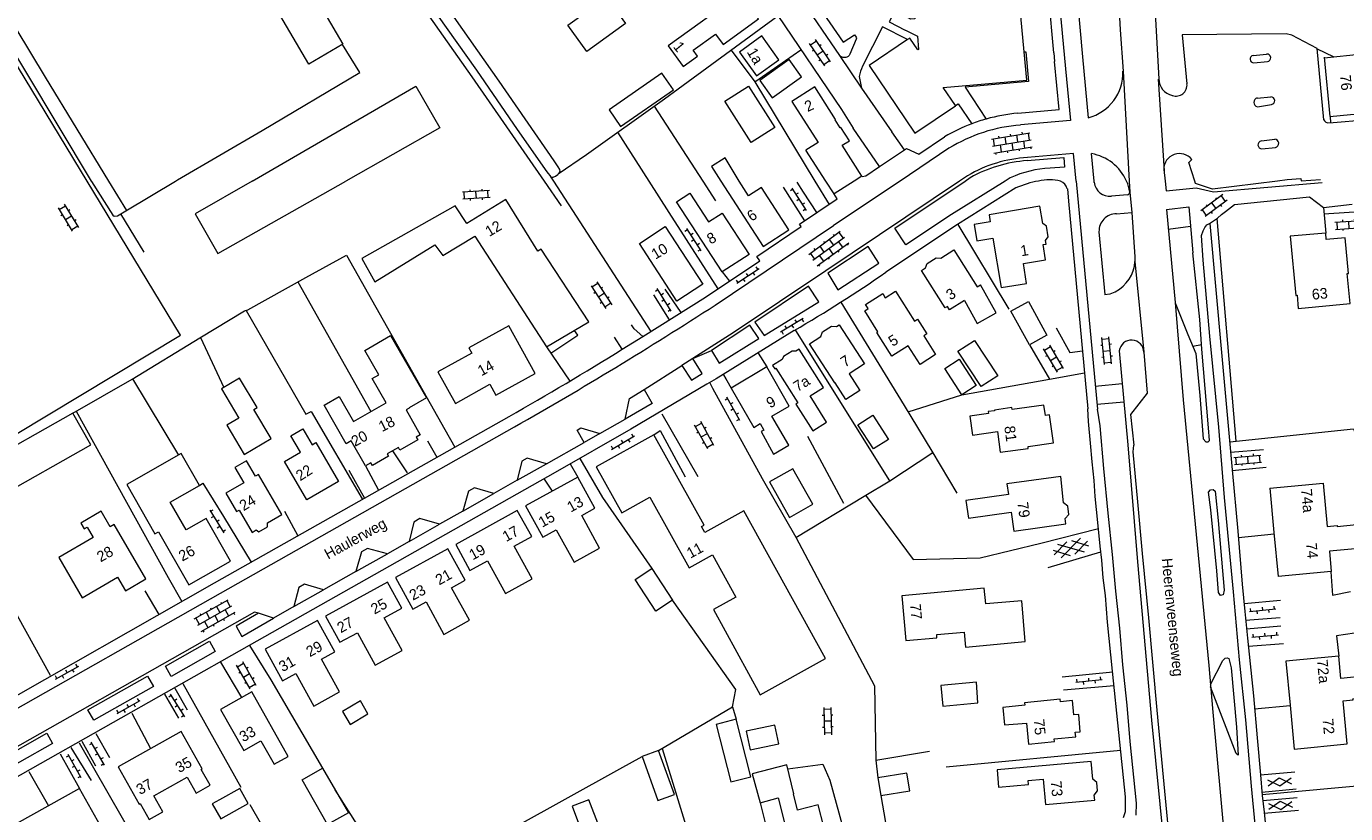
# Model space of a CAD drawing. Header units: metres. Extents: x 195864 to 198202, y 543264 to 544906.
# Tile 14 of 79: x 196136 to 196359, y 543893 to 544026. Entities that reach past the tile are written whole.
import ezdxf

# ---------------------------------------------------------------- set-up
doc = ezdxf.new("R2010")
doc.units = ezdxf.units.M
doc.header["$MEASUREMENT"] = 0
for name, color, linetype, lineweight in [('Level 11', 7, 'Continuous', 0), ('Level 12', 7, 'Continuous', 0), ('Level 19', 7, 'Continuous', 0), ('Level 28', 7, 'Continuous', 0), ('Level 29', 7, 'Continuous', 0), ('Level 32', 7, 'Continuous', 0), ('Level 34', 7, 'Continuous', 0), ('Level 41', 7, 'Continuous', 0)]:
    doc.layers.add(name, color=color, linetype=linetype, lineweight=lineweight)
doc.styles.add('Style-CHAR_FAST_FONT', font='CHAR_FAST_FONT.shx')

# ---------------------------------------------------------------- blocks, each defined once
blk = doc.blocks.new('GV2')
at = {"layer": 'Level 41', "color": 7, "linetype": 'Continuous', "lineweight": 0, "flags": 128}
for points in [[(1.2, -2), (0, 0), (1.2, 2)], [(0.2, -2), (1.4, 0), (0.2, 2)]]:
    blk.add_lwpolyline(points, dxfattribs=at)
blk = doc.blocks.new('OV2')
at = {"layer": 'Level 41', "color": 7, "linetype": 'Continuous', "lineweight": 0}
for p, q in [((0.3, -2.31), (0.3, 2.29)), ((1.5, -2.31), (1.5, 2.29)), ((0, 0.99), (0.3, 0.99)), ((0.3, 1.99), (1.5, 1.99)), ((1.8, 0.99), (1.5, 0.99)), ((0, -1.01), (0.3, -1.01)), ((0.3, -0.01), (1.5, -0.01)), ((0.3, -2.01), (1.5, -2.01)), ((1.8, -1.01), (1.5, -1.01))]:
    blk.add_line(p, q, dxfattribs=at)
blk = doc.blocks.new('OVTP6')
at = {"layer": 'Level 41', "color": 7, "linetype": 'Continuous', "lineweight": 0}
for p, q in [((0, 0), (4.5, 0)), ((0.25, 0), (0.25, 0.5)), ((1.25, 0), (1.25, -0.5)), ((2.25, 0), (2.25, 0.5)), ((4.25, 0), (4.25, 0.5)), ((3.25, 0), (3.25, -0.5))]:
    blk.add_line(p, q, dxfattribs=at)
blk = doc.blocks.new('GVTP6')
at = {"layer": 'Level 41', "color": 7, "linetype": 'Continuous', "lineweight": 0}
for p, q in [((0, -0.4), (2.6, 1.2)), ((0, 0.4), (2.6, -1.2)), ((1, -1.2), (5, 1.2)), ((1, 1.2), (5, -1.2)), ((3.4, 1.2), (6, -0.4)), ((3.4, -1.2), (6, 0.4))]:
    blk.add_line(p, q, dxfattribs=at)
blk = doc.blocks.new('OVTP4')
at = {"layer": 'Level 41', "color": 7, "linetype": 'Continuous', "lineweight": 0}
for p, q in [((0, 1.2), (6.6, 1.2)), ((0.3, 1.2), (0.3, 0)), ((1.3, 1.5), (1.3, 1.2)), ((1.3, 0), (1.3, -1.2)), ((2.3, 1.2), (2.3, 0)), ((3.3, 1.5), (3.3, 1.2)), ((4.3, 1.2), (4.3, 0)), ((5.3, 1.5), (5.3, 1.2)), ((5.3, 0), (5.3, -1.2)), ((6.3, 1.2), (6.3, 0)), ((0, 0), (6.6, 0)), ((0, -1.2), (6.6, -1.2)), ((0.3, -1.2), (0.3, -1.5)), ((2.3, -1.2), (2.3, -1.5)), ((3.3, 0), (3.3, -1.2)), ((4.3, -1.2), (4.3, -1.5)), ((6.3, -1.2), (6.3, -1.5))]:
    blk.add_line(p, q, dxfattribs=at)

msp = doc.modelspace()

# ---------------------------------------------------------------- linework, layer by layer
at = {"layer": 'Level 11', "color": 7, "linetype": 'Continuous', "lineweight": 13}
for p, q in [((196355.26, 544020.84), (196361.74, 544021.47)), ((196266.94, 544017.61), (196264.85, 544020.52)), ((196271.05, 544000), (196267.7, 544005.2)), ((196272.46, 543997.81), (196271.05, 544000)), ((196275.85, 544000), (196272.46, 543997.81)), ((196277.17, 544000.85), (196275.85, 544000)), ((196169.85, 543958.74), (196172.78, 543953.79)), ((196172.78, 543953.79), (196177.34, 543956.49))]:
    msp.add_line(p, q, dxfattribs=at)
at = {"layer": 'Level 11', "color": 7, "linetype": 'Continuous', "lineweight": 13, "flags": 128}
for points in [[(196146.22, 544000), (196056.04, 544148.79), (196046.08, 544142.3)], [(196304.59, 544021.82), (196301.67, 544053.22), (196301.99, 544053.25), (196301.5, 544058.82), (196283.07, 544057.21), (196283.14, 544056.5)], [(196283.55, 544051.71), (196283.62, 544050.97), (196284.05, 544051.01), (196286.11, 544027.43), (196285.36, 544027.36), (196282.77, 544028.89), (196281.76, 544026.89), (196284.48, 544025.47), (196284.5, 544025.52), (196286.53, 544024.46), (196286.75, 544022.2), (196286.59, 544022.17), (196285.25, 544024.17), (196284.86, 544023.91)], [(196259.7, 544027.42), (196256.62, 544031.68), (196244.43, 544022.85), (196246.97, 544019.34), (196249.39, 544021.09), (196248.66, 544022.1), (196252.42, 544024.82), (196253.69, 544023.07), (196259.7, 544027.42)], [(196263.14, 544020.49), (196260.25, 544024.51), (196256.46, 544021.78), (196259.35, 544017.77), (196263.14, 544020.49)], [(196284.86, 544023.91), (196278.36, 544019.54), (196286.09, 544008.09), (196292.96, 544012.72), (196292.95, 544012.74)], [(196292.95, 544012.74), (196290.9, 544015.78), (196305.03, 544017.07), (196304.59, 544021.82)], [(196355.29, 544020.91), (196356.23, 544010.92), (196362.66, 544011.5), (196361.74, 544021.47)], [(196264.85, 544020.52), (196259.89, 544016.97), (196261.98, 544014.05), (196266.94, 544017.61)], [(196277.17, 544000.85), (196273.85, 544006.04), (196275.05, 544006.81), (196273.61, 544009.06), (196273.51, 544008.99), (196272.63, 544010.36), (196272.72, 544010.42), (196269.2, 544015.92), (196265.32, 544013.43), (196269.75, 544006.51), (196267.7, 544005.2)], [(196256.42, 544000), (196254.03, 544003.9), (196251.75, 544002.44), (196253.32, 544000)], [(196114.92, 543950.81), (196117.21, 543947.04), (196162, 543973.97), (196146.22, 544000)], [(196253.32, 544000), (196260.45, 543988.94), (196264.81, 543991.77), (196260.18, 543998.91), (196257.97, 543997.48), (196256.42, 544000)], [(196231, 543976.19), (196222.97, 543988.47), (196222.37, 543988.15), (196216.98, 543996.86), (196210.41, 543992.8), (196208.45, 543995.8), (196192.67, 543986.91), (196194.88, 543982.94), (196204.99, 543989.24), (196206.32, 543987.39), (196211.76, 543990.68), (196223.88, 543971.97), (196231, 543976.19)], [(196258.09, 543987.59), (196253.56, 543984.65), (196245.84, 543996.51), (196248.07, 543997.96), (196251.24, 543993.1), (196253.53, 543994.59), (196258.09, 543987.59)], [(196308.63, 543990.59), (196308.33, 543992.37), (196307.71, 543992.8), (196307.23, 543995.73), (196298.66, 543994.31), (196298.84, 543993.1), (196296.12, 543992.65), (196296.59, 543989.87), (196299.27, 543990.32), (196300.68, 543981.99), (196305, 543982.7), (196304.44, 543986.07), (196308.21, 543986.69), (196307.78, 543989.27), (196308.28, 543989.36), (196308.18, 543989.97), (196308.63, 543990.59)], [(196250.27, 543982.55), (196245.9, 543979.71), (196239.56, 543989.46), (196243.93, 543992.3), (196250.27, 543982.55)], [(196359.65, 543979.28), (196359.17, 543984.37), (196359.39, 543984.39), (196358.82, 543990.39), (196355.64, 543990.1), (196355.54, 543991.21), (196349.53, 543990.66), (196350.47, 543980.67), (196350.7, 543980.69), (196350.91, 543978.47), (196359.65, 543979.28)], [(196294.49, 543979.83), (196291.96, 543978.23), (196291.61, 543978.78), (196291.24, 543978.55), (196287.25, 543984.9), (196287.9, 543985.32), (196288.2, 543986.08), (196289.7, 543987.03), (196290.5, 543986.97), (196292.69, 543988.36), (196296.65, 543982.1), (196297.2, 543982.45)], [(196289.62, 543970.7), (196286.99, 543969.01), (196284.99, 543972.14), (196282.2, 543970.38), (196279.67, 543974.38), (196279.87, 543974.5), (196277.63, 543978.06), (196278.22, 543978.45), (196277.78, 543979.14), (196280.67, 543980.97), (196281.11, 543980.28), (196282.83, 543981.37), (196286.03, 543976.34), (196286.54, 543976.66), (196288.13, 543974.16), (196287.62, 543973.84), (196289.62, 543970.7)], [(196294.49, 543979.83), (196296.66, 543975.94), (196299.85, 543977.72), (196297.2, 543982.45)], [(196308.42, 543973.94), (196305.46, 543972.31), (196302.31, 543978.02), (196305.29, 543979.64), (196308.42, 543973.94)], [(196221.95, 543967.49), (196217.49, 543975.53), (196210.76, 543971.8), (196211.25, 543970.92), (196205.52, 543967.74), (196208.47, 543962.43), (196214.26, 543965.65), (196215.29, 543963.8), (196221.95, 543967.49)], [(196277.58, 543969.11), (196274.99, 543967.43), (196276.82, 543964.59), (196274.47, 543963.08), (196272.63, 543965.91), (196272.57, 543965.88), (196268.29, 543972.48), (196270.21, 543973.72), (196270.52, 543974.52), (196272.03, 543975.49), (196272.89, 543975.43), (196273.32, 543975.71), (196277.58, 543969.11)], [(196195.51, 543967.26), (196193.14, 543971.37), (196197.51, 543973.88), (196203.58, 543963.35), (196200.64, 543961.66)], [(196271.2, 543959.27), (196268.4, 543963.73), (196270.65, 543965.13), (196266.53, 543971.61), (196265.97, 543971.26), (196265.36, 543971.26), (196263.93, 543970.37), (196263.66, 543969.82), (196262.08, 543968.84), (196262.44, 543968.28), (196262.62, 543968.4), (196266.36, 543962.53), (196265.99, 543962.29), (196268.85, 543957.8), (196271.2, 543959.27)], [(196264.79, 543955.34), (196261.96, 543960.28), (196264.88, 543961.95), (196261.08, 543968.58), (196255.04, 543964.98), (196258.87, 543958.38), (196259.97, 543959), (196260.58, 543957.92), (196260.11, 543957.66), (196262.24, 543953.85), (196264.79, 543955.34)], [(196177.34, 543956.49), (196174.42, 543961.41), (196174.95, 543961.72), (196171.99, 543966.71), (196168.92, 543964.9)], [(196202.51, 543957.11), (196201.85, 543956.74), (196202.12, 543956.26), (196199.1, 543954.53), (196198.84, 543954.98), (196196.94, 543953.9), (196197.18, 543953.48), (196194.45, 543951.92), (196194.18, 543952.39), (196193.25, 543951.86), (196190.84, 543956.08), (196190, 543955.6), (196186.29, 543962.12), (196188.83, 543963.57), (196191.25, 543959.34), (196196.79, 543962.5), (196194.42, 543966.64), (196195.51, 543967.26)], [(196168.92, 543964.9), (196171.86, 543959.93), (196169.85, 543958.74)], [(196200.64, 543961.66), (196200.67, 543961.62), (196200.12, 543961.31), (196202.51, 543957.11)], [(196309.52, 543955.74), (196308.86, 543960.48), (196308.17, 543960.39), (196307.92, 543962.15), (196302.54, 543961.41), (196302.5, 543961.71), (196299.54, 543961.3), (196299.55, 543961.19), (196298.5, 543961.04), (196298.55, 543960.71), (196295.41, 543960.25), (196295.86, 543957.07), (196300.07, 543957.67), (196300.55, 543954.16), (196305.27, 543954.82), (196305.23, 543955.12), (196309.52, 543955.74)], [(196188.7, 543949.25), (196183.35, 543946.15), (196179.59, 543952.61), (196182.29, 543954.18), (196180.68, 543956.94), (196182.69, 543958.11), (196184.25, 543955.43), (196184.89, 543955.8), (196188.7, 543949.25)], [(196270.98, 543919.3), (196257.21, 543944.29), (196250.61, 543940.61), (196250.04, 543941.63), (196250.48, 543941.87), (196242, 543957.09), (196232.26, 543951.7), (196236.59, 543943.94), (196241.35, 543946.6), (196247.97, 543934.63), (196251.94, 543936.81), (196255.87, 543929.68), (196252.08, 543927.6), (196259.98, 543913.17), (196270.98, 543919.3)], [(196170.45, 543935.76), (196166.34, 543942.98), (196162.96, 543941.06), (196160.29, 543945.75), (196165.21, 543948.55), (196162.15, 543953.94), (196152.96, 543948.71), (196157.69, 543940.39), (196158.31, 543940.74), (196163.42, 543931.76), (196170.45, 543935.76)], [(196179.12, 543943.65), (196175.21, 543950.42), (196174.67, 543950.11), (196173.17, 543952.71), (196171.22, 543951.58), (196172.7, 543949.02), (196169.65, 543947.26), (196171.46, 543944.13), (196171.92, 543944.4), (196174.1, 543940.63), (196174.81, 543941.04), (196175.24, 543940.72), (196176.74, 543941.58), (196176.74, 543942.27), (196179.12, 543943.65)], [(196232.84, 543937.98), (196229.81, 543943.47), (196232.05, 543944.71), (196229.15, 543949.98), (196220.29, 543945.09), (196223.23, 543939.82), (196225.47, 543941.06), (196228.52, 543935.58), (196232.84, 543937.98)], [(196268.86, 543945.37), (196265.47, 543951.37), (196261.53, 543949.15), (196264.94, 543943.16), (196268.86, 543945.37)], [(196312.11, 543943.66), (196311.97, 543945.05), (196311.25, 543945.65), (196310.8, 543950.07), (196301.67, 543948.81), (196301.93, 543947.03), (196294.72, 543946.02), (196295.17, 543943.04), (196302.39, 543944.03), (196302.82, 543940.85), (196311.61, 543942.1), (196311.52, 543942.98), (196312.11, 543943.66)], [(196346.1, 543948.09), (196355.08, 543948.95), (196355.78, 543941.65), (196357.47, 543941.81), (196357.49, 543941.64), (196360.73, 543941.95), (196361.11, 543937.92), (196356.15, 543937.44), (196356.48, 543934.02), (196347.48, 543933.16)], [(196346.1, 543948.09), (196346.79, 543940.63), (196347.48, 543933.16)], [(196156.15, 543932.78), (196150.8, 543941.96), (196150.12, 543941.56), (196148.59, 543944.2), (196145.17, 543942.21), (196145.75, 543941.22), (196146.23, 543941.5), (196147.25, 543939.76), (196141.47, 543936.39), (196145.42, 543929.59), (196151.36, 543933.05), (196152.69, 543930.77), (196156.15, 543932.78)], [(196221.37, 543939.96), (196218.93, 543944.34), (196208.54, 543938.6), (196210.93, 543934.21), (196213.91, 543935.84), (196216.94, 543930.29), (196221.43, 543932.8), (196218.37, 543938.29), (196221.37, 543939.96)], [(196210.87, 543925.77), (196207.83, 543931.28), (196210.09, 543932.53), (196207.16, 543937.84), (196198.34, 543932.98), (196201.25, 543927.67), (196203.51, 543928.9), (196206.53, 543923.38), (196210.87, 543925.77)], [(196199.39, 543927.81), (196196.97, 543932.23), (196186.53, 543926.48), (196188.95, 543922.06), (196191.9, 543923.68), (196194.91, 543918.18), (196199.45, 543920.66), (196196.42, 543926.19), (196199.39, 543927.81)], [(196304.77, 543922.18), (196304.18, 543929.08), (196298.08, 543928.55), (196297.84, 543931.21), (196283.91, 543929.91), (196284.61, 543922.34), (196289.85, 543922.83), (196289.8, 543923.37), (196294.42, 543923.79), (196294.65, 543921.26), (196304.77, 543922.18)], [(196188.87, 543913.68), (196185.83, 543919.18), (196188.07, 543920.42), (196185.14, 543925.72), (196176.34, 543920.87), (196179.23, 543915.55), (196181.48, 543916.8), (196184.53, 543911.27), (196188.87, 543913.68)], [(196362.77, 543912.75), (196362.42, 543916.36), (196358.12, 543915.95), (196357.75, 543919.73), (196348.81, 543918.87), (196349.51, 543911.42), (196350.2, 543903.97), (196359.16, 543904.87), (196358.48, 543912.18), (196360.16, 543912.33), (196360.14, 543912.5), (196362.77, 543912.75)], [(196296.76, 543911.8), (196296.5, 543915.31), (196290.51, 543914.76), (196290.83, 543911.28), (196296.76, 543911.8)], [(196180.2, 543902.78), (196174.09, 543913.71), (196168.78, 543910.7), (196172.73, 543903.76), (196175.61, 543905.39), (196177.83, 543901.45), (196180.2, 543902.78)], [(196314.07, 543906.94), (196313.79, 543909.86), (196312.95, 543909.78), (196312.73, 543912.2), (196310.71, 543912), (196310.67, 543912.42), (196304.63, 543911.83), (196304.67, 543911.41), (196300.97, 543911.04), (196301.27, 543908.09), (196304.97, 543908.41), (196305.31, 543904.86), (196309.71, 543905.3), (196309.67, 543905.72), (196313.29, 543906.09), (196313.22, 543906.86), (196314.07, 543906.94)], [(196165.67, 543900.67), (196162.14, 543907), (196151.47, 543901.03), (196155.01, 543894.7)], [(196265.58, 543896.43), (196265.68, 543896.46), (196264.45, 543901.34), (196258.62, 543899.82), (196259.94, 543894.93), (196262.99, 543895.76)], [(196317, 543896.98), (196316.87, 543898.35), (196316.17, 543898.94), (196315.9, 543901.93), (196299.99, 543900.53), (196300.25, 543897.55), (196305.34, 543898), (196305.28, 543898.71), (196307.78, 543898.94), (196308.17, 543894.66), (196316.5, 543895.37), (196316.42, 543896.25), (196317, 543896.98)], [(196155.01, 543894.7), (196155.18, 543894.8), (196156.69, 543892.11), (196159.02, 543893.41), (196157.52, 543896.1), (196163.16, 543899.27), (196164.66, 543896.58), (196167, 543897.89), (196165.5, 543900.57), (196165.67, 543900.67)], [(196190.38, 543893.21), (196186.88, 543891.27), (196182.57, 543898.84), (196186.03, 543900.81), (196190.38, 543893.21)], [(196148.47, 543891.04), (196144.97, 543897.35), (196134.24, 543891.4), (196137.79, 543885.05)], [(196262.99, 543895.76), (196265.58, 543885.53), (196271.7, 543887.13), (196269.76, 543894.61), (196266.27, 543893.71), (196265.58, 543896.43)]]:
    msp.add_lwpolyline(points, dxfattribs=at)
at = {"layer": 'Level 12', "color": 7, "linetype": 'Continuous', "lineweight": 13, "flags": 128}
for points in [[(196189.43, 544023.11), (196183.68, 544019.75), (196174.63, 544035.26), (196180.38, 544038.62), (196189.43, 544023.11)], [(196237.22, 544026.61), (196230.65, 544021.9), (196227.48, 544026.33), (196230.61, 544028.57), (196228.61, 544031.36), (196233.84, 544035.11), (196235.91, 544032.22), (196234.12, 544030.93), (196237.22, 544026.61)], [(196245.31, 544015.39), (196243.37, 544018.2), (196234.45, 544012.04), (196236.39, 544009.23), (196245.31, 544015.39)], [(196174.13, 544000), (196201.79, 544016.01), (196205.86, 544009), (196189.95, 544000)], [(196262.43, 544009.02), (196258.44, 544006.5), (196254.02, 544013.5), (196258.02, 544016.02), (196262.43, 544009.02)], [(196174.13, 544000), (196164.51, 543994.44), (196168.33, 543987.77), (196189.95, 544000)], [(196300.11, 543967.1), (196297.29, 543965.26), (196293.39, 543971.24), (196296.2, 543973.08), (196300.11, 543967.1)], [(196296.47, 543965.43), (196294.05, 543963.87), (196291.18, 543968.32), (196293.6, 543969.88), (196296.47, 543965.43)], [(196146.88, 543955.45), (196143.84, 543960.8), (196128.05, 543951.85), (196131.09, 543946.5), (196146.88, 543955.45)], [(196281.63, 543956.34), (196279.14, 543954.72), (196276.49, 543958.79), (196278.98, 543960.41), (196281.63, 543956.34)], [(196245.15, 543929.15), (196242.34, 543927.32), (196238.85, 543932.68), (196241.66, 543934.51), (196245.15, 543929.15)], [(196193.67, 543909.95), (196192.45, 543912.15), (196189.4, 543910.35), (196190.67, 543908.18), (196193.67, 543909.95)], [(196258.4, 543899.33), (196255.94, 543909.04), (196252.54, 543908.18), (196254.99, 543898.47), (196258.4, 543899.33)], [(196263.11, 543904.9), (196262.47, 543908.03), (196257.61, 543907.04), (196258.25, 543903.91), (196263.11, 543904.9)], [(196245.47, 543896.33), (196242.8, 543903.77), (196240.01, 543902.77), (196242.69, 543895.33), (196245.47, 543896.33)], [(196285.25, 543896.96), (196284.76, 543899.94), (196279.87, 543899.14), (196280.36, 543896.16), (196285.25, 543896.96)], [(196173.45, 543894.79), (196172.03, 543897.35), (196168.61, 543895.43)], [(196168.61, 543895.43), (196167.39, 543894.75), (196168.82, 543892.2), (196173.45, 543894.79)], [(196232.8, 543890.76), (196231, 543895.45), (196228.18, 543894.36), (196229.97, 543889.7), (196232.8, 543890.76)]]:
    msp.add_lwpolyline(points, dxfattribs=at)
at = {"layer": 'Level 19', "color": 7, "linetype": 'Continuous', "lineweight": 0, "flags": 128}
msp.add_lwpolyline([(196191.4, 544047.91), (196200.56, 544034.94), (196212.02, 544018.75), (196218.91, 544008.72), (196223.9, 544001.57), (196224.12, 544001.27), (196224.4, 544000.93), (196224.62, 544000.67), (196224.96, 544000.67), (196225.38, 544000.83), (196225.78, 544001.13), (196226, 544001.35), (196226.16, 544001.63), (196226.1, 544001.97), (196225.84, 544002.41), (196225.18, 544003.43), (196215.84, 544016.88), (196202.12, 544036.48)], dxfattribs=at)
at = {"layer": 'Level 28', "color": 7, "linetype": 'Continuous', "lineweight": 0}
for p, q in [((196259.04, 544016.75), (196269.22, 544000)), ((196242.08, 544012.67), (196250.27, 544000)), ((196235.88, 544008.24), (196241.15, 544000)), ((196241.15, 544000), (196244.55, 543994.69)), ((196250.27, 544000), (196252.44, 543996.66)), ((196269.22, 544000), (196271.64, 543996.03)), ((196293.37, 543992.68), (196302, 543978.37)), ((196181.85, 543982.96), (196194.2, 543961.03)), ((196265.92, 543974.73), (196281.85, 543949.33)), ((196165.37, 543973.56), (196169.32, 543965.13)), ((196259.63, 543970.89), (196261.08, 543968.58)), ((196153.88, 543966.57), (196161.66, 543953.66)), ((196144.4, 543961.12), (196159.93, 543932.99)), ((196267.98, 543956.88), (196274.06, 543945.59)), ((196197.81, 543954.4), (196200.33, 543950.71)), ((196223.45, 543949.62), (196224.82, 543947.59)), ((196233.35, 543946.51), (196241.66, 543934.51)), ((196340.79, 543939.74), (196346.81, 543940.37)), ((196162.42, 543915.1), (196172.23, 543897.55)), ((196177.25, 543915.72), (196186.03, 543900.81)), ((196153.77, 543910.09), (196156.96, 543904.1)), ((196343.52, 543910.83), (196349.52, 543911.35)), ((196144.88, 543905.08), (196154.83, 543887.71)), ((196243.4, 543904.12), (196251.82, 543876.82)), ((196279.51, 543902.11), (196288.61, 543903.65)), ((196291.42, 543901.03), (196320.88, 543903.8)), ((196136.39, 543900.25), (196139.7, 543894.43)), ((196344.8, 543896.36), (196365.74, 543898.27)), ((196173.74, 543894.65), (196179.95, 543883.82)), ((196259.94, 543894.93), (196263.67, 543880.43))]:
    msp.add_line(p, q, dxfattribs=at)
at = {"layer": 'Level 28', "color": 7, "linetype": 'Continuous', "lineweight": 0, "flags": 128}
for points in [[(196225.86, 544001.21), (196230.6, 544004.47), (196243.81, 544013.91), (196262.97, 544027.92)], [(196255.06, 544022.14), (196259.04, 544016.75), (196266.86, 544022.19)], [(196143.84, 543960.8), (196153.82, 543966.53), (196165.29, 543973.51), (196172.83, 543978.05), (196173.38, 543978.25), (196183.22, 543983.72), (196190.09, 543987.46), (196206.68, 543958.03)], [(196273.61, 543979.52), (196284.3, 543962.06), (196288.97, 543954.37), (196293.21, 543947.25)], [(196173.1, 543978.15), (196183.17, 543960.59), (196184.12, 543961.07), (196192.73, 543946.31)], [(196284.95, 543960.98), (196294.05, 543963.87), (196308.88, 543966.51)], [(196339.32, 543955.93), (196360.26, 543958.12), (196362.75, 543951.92)], [(196266.02, 543939.74), (196277.56, 543946.77), (196281.88, 543949.35), (196289.12, 543954.11)], [(196140.05, 543916.47), (196122.1, 543948.82), (196125.77, 543951), (196125.98, 543950.58)], [(196277.79, 543946.91), (196285.84, 543936.06), (196297.14, 543936.35), (196307.39, 543938.82)], [(196356.42, 543933.99), (196356.71, 543930.02), (196359.71, 543930.62)], [(196242.8, 543903.77), (196255.31, 543911.17), (196255.83, 543914.09), (196245.15, 543929.15)], [(196360.39, 543923.6), (196357.34, 543923.15), (196357.75, 543919.73)], [(196188.12, 543897.15), (196192.21, 543890.66), (196198.61, 543880.07), (196202.16, 543881.88), (196210.32, 543886.45), (196218.27, 543890.71), (196236.23, 543900.65), (196240.01, 543902.77)]]:
    msp.add_lwpolyline(points, dxfattribs=at)
at = {"layer": 'Level 29', "color": 7, "linetype": 'Continuous', "lineweight": 0}
for p, q in [((196306.25, 544075.66), (196311.59, 544018.98)), ((196309.61, 544021.65), (196305.85, 544061.96)), ((196256.36, 544046.2), (196273.39, 544021.22)), ((196313.18, 544034.58), (196314.45, 544021)), ((196326.7, 544028.35), (196327.32, 544017.28)), ((196276.19, 544023.98), (196275.14, 544021.42)), ((196320.83, 544025.55), (196321.29, 544018.55)), ((196273.39, 544021.22), (196277.1, 544015.72)), ((196309.61, 544021.65), (196309.72, 544020.22)), ((196343.27, 544021.21), (196345.53, 544021.45)), ((196354.11, 544022.35), (196356.79, 544021.05)), ((196314.45, 544021), (196315.42, 544010.67)), ((196343.38, 544019.97), (196345.69, 544020.19)), ((196276.7, 544017.66), (196277.1, 544015.72)), ((196321.29, 544018.55), (196322.34, 544000)), ((196327.25, 544017.24), (196328.23, 544001.71)), ((196277.1, 544015.72), (196282.24, 544008.3)), ((196343.98, 544014.03), (196346.27, 544014.24)), ((196343.99, 544012.54), (196346.38, 544012.93)), ((196356.27, 544010.92), (196356.33, 544009.85)), ((196344.66, 544006.78), (196346.92, 544007.05)), ((196344.76, 544005.44), (196347.06, 544005.68)), ((196291.87, 544005.53), (196283.62, 544000)), ((196316.39, 544000), (196315.96, 544004.63)), ((196328.17, 544001.96), (196328.38, 544000)), ((196149.85, 544000), (196152.89, 543995.02)), ((196223.44, 544000), (196226.33, 543995.83)), ((196224.62, 544000.67), (196225.05, 544000)), ((196225.05, 544000), (196241.48, 543974.57)), ((196263.86, 543998.96), (196267.45, 543993.28)), ((196283.62, 544000), (196272.37, 543992.46)), ((196295.01, 544000.9), (196293.68, 544000)), ((196294.59, 544000), (196295.43, 544000.57)), ((196302.24, 544000.56), (196301.35, 544000)), ((196313.36, 544000), (196316.98, 543961.46)), ((196316.42, 543999.78), (196316.39, 544000)), ((196322.34, 544000), (196322.45, 543998.13)), ((196311.89, 543998.69), (196312.08, 543996.62)), ((196322.06, 543997.67), (196319.33, 543997.42)), ((196322.45, 543998.13), (196322.76, 543994.66)), ((196244.55, 543994.69), (196252.8, 543981.77)), ((196312.08, 543996.62), (196315.35, 543961.5)), ((196328.63, 543995.18), (196330.08, 543979.45)), ((196355.24, 543994.48), (196362.96, 543994.98)), ((196151.87, 543994.43), (196155.83, 543987.99)), ((196252.38, 543979.05), (196272.37, 543992.46)), ((196328.93, 543991.89), (196332.67, 543992.37)), ((196337.13, 543993.67), (196340.33, 543956.04)), ((196317.22, 543991.43), (196318.2, 543980.83)), ((196323.3, 543986.4), (196324.8, 543971.09)), ((196253.56, 543984.65), (196254.76, 543983.08)), ((196243.84, 543981.74), (196246.56, 543977.76)), ((196241.95, 543980.76), (196244.61, 543976.53)), ((196258.24, 543975.63), (196251.74, 543971.39)), ((196236.67, 543971.59), (196235.33, 543973.64)), ((196333.06, 543972.11), (196334.54, 543972.35)), ((196223.88, 543971.97), (196227.79, 543966.18)), ((196248.61, 543970.02), (196246.74, 543968.84)), ((196248.61, 543970.02), (196251.74, 543971.39)), ((196250.15, 543967.46), (196248.61, 543970.02)), ((196320.65, 543971.31), (196322.07, 543955.42)), ((196240.34, 543964.75), (196246.74, 543968.84)), ((196246.74, 543968.84), (196248.35, 543966.37)), ((196248.35, 543966.37), (196250.15, 543967.46)), ((196251.45, 543965.89), (196251.91, 543965.02)), ((196253.78, 543967.25), (196254.14, 543966.59)), ((196253.8, 543967.22), (196255.04, 543964.98)), ((196316.6, 543965.35), (196321.16, 543965.77)), ((196241.71, 543962.43), (196237.13, 543959.77)), ((196316.92, 543962.31), (196321.43, 543962.7)), ((196232.9, 543957.32), (196237.13, 543959.77)), ((196243.36, 543960.64), (196249.42, 543950.06)), ((196206.68, 543958.03), (196208.35, 543955.04)), ((196232.9, 543957.32), (196230.22, 543955.81)), ((196203.76, 543956.1), (196205.34, 543953.34)), ((196223.88, 543952.24), (196230.22, 543955.81)), ((196339.47, 543954.18), (196345.05, 543954.66)), ((196227.87, 543952.19), (196229.15, 543949.98)), ((196229.51, 543953.09), (196233.35, 543946.51)), ((196190.47, 543951.12), (196193.13, 543946.43)), ((196193.25, 543951.86), (196195.47, 543947.76)), ((196339.74, 543951.1), (196345.48, 543951.66)), ((196218.92, 543949.44), (196214.96, 543947.19)), ((196179.56, 543944.2), (196181.83, 543940.05)), ((196209.75, 543944.24), (196205.79, 543942)), ((196307.39, 543938.82), (196317.14, 543941.31)), ((196200.64, 543939.1), (196196.99, 543937.03)), ((196308.62, 543934.68), (196317.56, 543937.36)), ((196159.93, 543932.99), (196162.21, 543928.95)), ((196191.65, 543934.03), (196186.18, 543930.92)), ((196156.01, 543930.75), (196158.33, 543926.76)), ((196181.16, 543928.08), (196177.71, 543926.11)), ((196341.73, 543928.62), (196347.92, 543929.2)), ((196342, 543925.81), (196347.86, 543926.27)), ((196342.17, 543924.32), (196347.93, 543924.82)), ((196173.67, 543921.5), (196177.25, 543915.72)), ((196342.47, 543921.42), (196348.38, 543921.83)), ((196168.76, 543918.71), (196172.33, 543912.72)), ((196310.99, 543916.2), (196319.54, 543917.04)), ((196161.07, 543914.32), (196163.15, 543910.64)), ((196311.24, 543914), (196319.77, 543914.76)), ((196159.32, 543913.3), (196161.7, 543909.26)), ((196255.31, 543911.17), (196255.94, 543909.04)), ((196145.36, 543905.35), (196147.67, 543901.18)), ((196147.72, 543906.67), (196150.04, 543902.56)), ((196141.66, 543903.19), (196144.97, 543897.35)), ((196143.48, 543904.3), (196146.9, 543898.68)), ((196344.5, 543899.67), (196350.33, 543900.15)), ((196344.77, 543896.72), (196350.55, 543897.3)), ((196344.9, 543895.31), (196350.72, 543895.82)), ((196345.12, 543893.2), (196350.94, 543893.67))]:
    msp.add_line(p, q, dxfattribs=at)
at = {"layer": 'Level 29', "color": 7, "linetype": 'Continuous', "lineweight": 0, "flags": 128}
for points in [[(196210.01, 544104.23), (196221.59, 544087.61), (196228.99, 544077.19), (196238.52, 544063.46), (196248.2, 544049.62), (196262.95, 544027.95), (196273.73, 544012.08), (196275.71, 544008.92)], [(196154.96, 544097.65), (196160.31, 544090.12), (196176.18, 544067.45), (196193.63, 544042.67), (196211.24, 544017.61), (196223.44, 544000)], [(196146.95, 544000), (196130.34, 544027.61), (196114.93, 544053.49), (196105.91, 544068.41), (196107.66, 544069.46), (196114.03, 544058.67), (196126.87, 544037.86), (196139.13, 544017.54), (196149.85, 544000)], [(196259.59, 544048.41), (196260.65, 544046.99), (196258.75, 544045.66), (196273.99, 544023.46), (196275.91, 544024.72), (196276.17, 544024.33)], [(196316.02, 544037.79), (196320.1, 544037.91), (196320.83, 544025.55)], [(196284.86, 544023.91), (196280.65, 544026.04), (196277.27, 544019.4)], [(196355.2, 544010.33), (196354.11, 544022.39), (196349.83, 544024.63), (196348.85, 544024.9), (196331.26, 544024.68), (196332.09, 544016.42)], [(196161.14, 544000), (196161.52, 544000.23), (196175.83, 544008.55), (196192.34, 544018.35), (196189.41, 544023.1)], [(196304.59, 544021.82), (196304.84, 544021.84), (196305.3, 544016.84), (196294.6, 544015.86), (196298.16, 544010.48)], [(196303.51, 544011.45), (196310.47, 544012.1), (196309.72, 544020.22)], [(196311.59, 544018.98), (196312.41, 544010.21), (196303.98, 544009.47)], [(196292.95, 544012.74), (196293.41, 544013.05), (196295.72, 544009.67)], [(196355.2, 544010.33), (196355.33, 544010.16), (196355.58, 544009.92), (196355.9, 544009.82), (196356.82, 544009.88), (196362.14, 544010.35), (196363.07, 544010.39), (196363.79, 544010.55), (196364.2, 544010.93), (196364.57, 544011.79), (196364.88, 544012.61)], [(196277.22, 544000.78), (196277.81, 544000.89), (196280.11, 544002.45), (196275.71, 544008.92)], [(196280.11, 544002.45), (196284.33, 544005.26), (196282.24, 544008.3)], [(196284.33, 544005.26), (196284.67, 544005.49), (196286.8, 544004.56), (196291.11, 544007.45)], [(196305.1, 544003.46), (196311.26, 544003.98), (196311.41, 544002.34), (196308.95, 544002.16)], [(196313.36, 544000), (196312.93, 544004.64), (196305.15, 544003.96)], [(196333.42, 544000), (196332.4, 544003.14), (196332.92, 544003.64)], [(196146.95, 544000), (196147, 543999.93), (196150.56, 543994.23), (196150.83, 543994.06), (196151.36, 543994.14), (196152.76, 543994.94), (196161.14, 544000)], [(196293.68, 544000), (196271.06, 543984.81), (196255.42, 543974.34), (196248.61, 543970.02)], [(196266.14, 543999.83), (196267.24, 543998.11), (196269.49, 543994.66)], [(196284.6, 543989.21), (196282.72, 543992.05), (196294.59, 544000)], [(196301.35, 544000), (196292.32, 543994.35), (196284.6, 543989.21)], [(196328.38, 544000), (196328.55, 543998.36), (196333.64, 543998.87), (196336.59, 543998.19), (196354.96, 543999.78)], [(196347.37, 544000), (196336.4, 543998.63), (196333.55, 543999.61), (196333.42, 544000)], [(196351.34, 544000.4), (196349.05, 544000.21), (196347.37, 544000)], [(196351.34, 544000.45), (196351.4, 544000.01), (196354.68, 544000.27)], [(196240.15, 543973.73), (196250.72, 543980.38), (196259.92, 543986.52), (196259.42, 543987.25), (196266.91, 543992.3), (196266.64, 543992.73), (196272.98, 543997.01), (196272.43, 543997.88)], [(196303.19, 543998.84), (196293.33, 543992.68), (196281.2, 543984.58)], [(196344.13, 543885.99), (196343, 543897.73), (196342.06, 543908.93), (196340.99, 543919.09), (196339.93, 543930.57), (196338.46, 543946.51), (196337.48, 543958.39), (196335.93, 543973.78), (196334.83, 543986.63), (196334.54, 543990.81), (196334.82, 543991.61), (196335.1, 543992.16), (196335.47, 543992.58), (196335.92, 543992.83), (196337.25, 543993.75), (196337.93, 543994.35), (196338.63, 543994.87), (196340.11, 543996.04), (196352.82, 543997.32), (196355.14, 543995.51), (196355.54, 543991.21)], [(196320.17, 543994.46), (196322.76, 543994.66), (196323.3, 543987.18), (196323.3, 543986.39)], [(196328.64, 543995.19), (196332.39, 543995.62), (196333.07, 543987.85)], [(196355.14, 543995.51), (196360, 543996.09)], [(196335.95, 543992.85), (196337.9, 543971.04), (196339.25, 543956.76), (196339.73, 543951.18), (196340.7, 543940.82), (196341.44, 543931.87), (196341.85, 543927.24), (196342.33, 543922.76), (196343.33, 543913.01), (196343.95, 543905.93), (196344.5, 543899.65), (196344.82, 543896.15), (196345.11, 543893.37), (196345.76, 543887.01)], [(196271.39, 543984.44), (196273.12, 543981.59), (196280.02, 543986.1), (196278.2, 543988.95), (196271.39, 543984.44)], [(196330.08, 543979.42), (196332.26, 543974.04), (196333.57, 543970.88), (196334.27, 543963.78), (196334.85, 543956.43), (196335.3, 543955.92), (196335.67, 543955.95), (196335.9, 543956.15), (196335.75, 543958.27), (196334.6, 543971.58), (196334.24, 543976.58), (196333.07, 543987.85)], [(196259.08, 543976.17), (196260.65, 543973.91), (196269.9, 543979.57), (196268.14, 543982.22), (196259.08, 543976.17)], [(196318.18, 543980.81), (196319.1, 543980.95), (196319.98, 543981.3)], [(196330.08, 543979.45), (196331.47, 543963.04), (196333.67, 543940.28), (196335.76, 543918.14), (196336.46, 543910.23), (196338.51, 543888.1)], [(196224.58, 543970.94), (196229.13, 543973.98), (196228.59, 543974.76)], [(196236.67, 543971.59), (196240.15, 543973.73), (196238.68, 543975), (196238.22, 543975.68)], [(196265.73, 543974.73), (196252.51, 543966.57), (196250.95, 543965.65)], [(196251.74, 543971.39), (196253.05, 543969.24), (196259.76, 543973.38), (196258.24, 543975.63)], [(196309.98, 543975.21), (196312.29, 543971.04), (196314.43, 543971.31)], [(196305.46, 543972.31), (196308.88, 543966.51), (196314.78, 543967.6)], [(196324.8, 543971.09), (196325.39, 543964.16), (196322.53, 543960.55), (196323.09, 543955.39)], [(196250.95, 543965.65), (196238.14, 543958.08), (196225.33, 543950.73)], [(196237.13, 543959.77), (196237.9, 543963.24), (196240.34, 543964.75), (196241.71, 543962.43)], [(196251.91, 543965.02), (196260.32, 543949.73), (196265.97, 543939.84), (196279.31, 543914.71), (196279.51, 543902.14), (196279.87, 543899.14)], [(196321.37, 543892.43), (196321.72, 543893.46), (196321.7, 543895.93), (196320.57, 543906.79), (196319.53, 543917.2), (196318.68, 543925.43), (196318.3, 543929.96), (196317.93, 543932.96), (196317.72, 543935.94), (196317.45, 543938.29), (196317.04, 543942.29), (196316.6, 543946.69), (196316.41, 543949.37), (196316.07, 543952.57), (196315.81, 543955.72), (196315.47, 543959.38), (196315.35, 543961.5)], [(196323.52, 543892.83), (196323.55, 543894.88), (196322.49, 543905.31), (196321.96, 543911.44), (196321.28, 543918.24), (196320.75, 543924.45), (196320.08, 543930.67), (196319.52, 543936.9), (196318.8, 543943.86), (196318.07, 543951.41), (196317.4, 543958.64), (196316.98, 543961.46)], [(196129.33, 543910.26), (196167.78, 543932.1), (196217.53, 543960.23)], [(196130.38, 543908.6), (196168.76, 543930.34), (196218.48, 543958.45)], [(196230.22, 543955.81), (196229.02, 543957.9), (196229.67, 543958.28), (196232.9, 543957.32)], [(196242, 543957.09), (196243.07, 543957.85), (196247.32, 543950.04)], [(196322.07, 543955.42), (196323.72, 543935.66), (196326.1, 543908.87), (196328.16, 543887.88)], [(196329.52, 543884.53), (196328.14, 543899.26), (196327.06, 543910.57), (196325.64, 543926.18), (196324.55, 543937.06), (196323.78, 543945.81), (196323.01, 543954.24), (196323.09, 543955.39)], [(196223.88, 543952.24), (196220.6, 543953.18), (196219.7, 543952.69), (196218.92, 543949.44), (196223.88, 543952.24)], [(196225.33, 543950.73), (196173.59, 543921.51), (196124.2, 543893.6)], [(196165.21, 543948.55), (196165.77, 543948.95), (196169.26, 543943.33), (196173.95, 543935.59)], [(196214.96, 543947.19), (196211.69, 543948.17), (196210.69, 543947.59), (196209.75, 543944.24), (196214.96, 543947.19)], [(196338.38, 543930.88), (196338.18, 543930.06), (196337.73, 543929.98), (196337.41, 543930.48), (196337.12, 543934.14), (196336.11, 543944.44), (196335.74, 543947.42), (196336.07, 543947.84), (196336.54, 543947.87), (196336.84, 543947.57), (196337.35, 543942.61), (196338.38, 543930.88)], [(196205.79, 543942), (196202.48, 543942.97), (196201.46, 543942.38), (196200.64, 543939.1), (196205.79, 543942)], [(196196.99, 543937.03), (196193.59, 543937.92), (196192.59, 543937.34), (196191.65, 543934.03), (196196.99, 543937.03)], [(196186.18, 543930.92), (196182.97, 543931.9), (196182.01, 543931.34), (196181.16, 543928.08), (196186.18, 543930.92)], [(196175.19, 543926.95), (196174.53, 543927.13), (196122.56, 543897.76)], [(196177.71, 543926.11), (196175.19, 543926.95), (196171.42, 543924.8), (196172.4, 543923.06), (196177.71, 543926.11)], [(196166.91, 543922.26), (196167.88, 543920.49), (196160.45, 543916.3), (196159.45, 543918.04), (196166.91, 543922.26)], [(196336.05, 543914.94), (196338.14, 543918.98), (196338.52, 543919.38), (196338.89, 543919.45), (196339.17, 543919.32), (196339.54, 543917.75), (196340.45, 543907.74), (196340.76, 543903.01), (196340.42, 543903.26), (196336.08, 543914.51)], [(196156.46, 543916.33), (196157.46, 543914.59), (196147.35, 543908.88), (196146.35, 543910.62), (196156.46, 543916.33)], [(196139.44, 543906.7), (196140.39, 543904.95), (196123.62, 543895.48), (196122.68, 543897.17), (196124.83, 543898.44), (196139.44, 543906.7)], [(196264.62, 543900.66), (196270.53, 543901.44), (196271.72, 543898.77), (196274.94, 543887.1), (196275.85, 543883.45), (196275.85, 543882.55), (196275.58, 543881.82), (196275.1, 543881.23)], [(196280.36, 543896.16), (196282.17, 543885.76), (196282.28, 543884.89), (196282.48, 543884.41), (196282.68, 543884.21), (196282.85, 543883.94), (196282.98, 543883.71), (196283.56, 543883.19)]]:
    msp.add_lwpolyline(points, dxfattribs=at)
at = {"layer": 'Level 29', "color": 7, "linetype": 'Continuous', "lineweight": 0, "extrusion": (0, 0, -1)}
for centre, radius, start, end in [((-196275.9, 544024.14), 0.331, 146.0922, 208.9287), ((-196274.2, 544021.93), 1.08, 290.2598, 318.567), ((-196274.23, 544021.88), 1.02, 206.5831, 234.992), ((-196274.21, 544021.95), 1.09, 262.5996, 290.4895), ((-196274.21, 544021.9), 1.04, 234.8014, 262.4481)]:
    msp.add_arc(centre, radius, start, end, dxfattribs=at)
at = {"layer": 'Level 29', "color": 7, "linetype": 'Continuous', "lineweight": 0}
for centre, radius, start, end in [((196343.38, 544020.6), 0.625, 100.3941, 269.7448), ((196345.61, 544020.82), 0.635, 277.622, 96.8519), ((196282.51, 544016.71), 5.89, 152.9304, 170.7554), ((196313.35, 544018.33), 7.93, 285.0907, 1.5731), ((196330.27, 544017.34), 2.95, 181.099, 257.3025), ((196330.24, 544016.21), 1.86, 250.3438, 6.5218), ((196344.15, 544013.29), 0.764, 103.0649, 257.7041), ((196346.26, 544013.58), 0.66, 280.3191, 89.2806), ((196306.22, 543981.83), 29.76, 105.7035, 110.6594), ((196306.02, 543982.41), 29.15, 94.9279, 105.629), ((196306.01, 543982.45), 29.11, 110.7001, 120.7878), ((196306.09, 543982.42), 27.13, 94.4498, 121.6037), ((196344.76, 544006.11), 0.674, 98.6952, 269.8406), ((196346.9, 544006.36), 0.695, 283.659, 88.0106), ((196306.33, 543981.75), 22.24, 93.0373, 120.581), ((196306.85, 543979.97), 23.55, 94.2719, 118.9927), ((196314.61, 543996.8), 7.94, 23.7244, 80.2665), ((196330.84, 544001.97), 2.67, 38.8453, 180.1104), ((196309.6, 543984.59), 17.58, 92.1243, 114.743), ((196309.66, 543984.39), 15.83, 99.6435, 114.1315), ((196308.88, 543990.79), 9.4, 78.5462, 101.4538), ((196309.75, 543997.99), 2.24, 18.6176, 63.635), ((196319.09, 544000.11), 2.7, 186.9643, 274.9813), ((196314.6, 543996.8), 7.96, 9.6211, 23.6986), ((196321.72, 543998.33), 0.748, 296.6305, 344.3644), ((196320.17, 543991.51), 2.95, 89.9232, 181.4754), ((196317.17, 543986.76), 6.14, 297.1529, 356.5997), ((196140.99, 544187.93), 247.01, 300.3332, 304.5872), ((195864.19, 544579.79), 715.25, 299.69118, 302.86944), ((196322.72, 543971.05), 2.08, 0.8923, 173.0313), ((195972.98, 544393.99), 497.95, 299.4141, 301.9758)]:
    msp.add_arc(centre, radius, start, end, dxfattribs=at)

# ---------------------------------------------------------------- block references
at = {"layer": 'Level 41', "color": 7, "linetype": 'Continuous', "lineweight": 0}
for name, p, xscale, yscale, zscale, rotation in [('OV2', (196269.34, 544021.19), 1.000001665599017, 1.000001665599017, 1.000001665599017, 34.17920151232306), ('OVTP4', (196299.23, 544005.89), 1.000001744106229, 1.000001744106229, 1.000001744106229, 9.505219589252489), ('OVTP6', (196267.78, 543995.02), 1.000001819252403, 1.000001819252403, 1.000001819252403, 122.3482098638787), ('OV2', (196212.03, 543996.76), 0.999999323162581, 0.999999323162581, 0.9999993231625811, 93.57911372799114), ('OV2', (196337.19, 543995.12), 0.9999996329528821, 0.9999996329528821, 0.9999996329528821, 126.7020771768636), ('OV2', (196142.32, 543993.34), 1.000002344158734, 1.000002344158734, 1.000002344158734, 31.53480740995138), ('OVTP6', (196249.97, 543988.18), 0.999999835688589, 0.999999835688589, 0.999999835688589, 122.5667749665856), ('OV2', (196359.38, 543993.48), 1.000000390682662, 1.000000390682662, 1.000000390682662, 273.6478152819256), ('OVTP4', (196268.89, 543986.64), 1.000002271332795, 1.000002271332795, 1.000002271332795, 36.19977716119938), ('OVTP6', (196256.05, 543982.72), 0.9999997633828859, 0.9999997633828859, 0.9999997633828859, 33.769393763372), ('OV2', (196233.9, 543981.18), 0.9999978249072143, 0.9999978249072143, 0.9999978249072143, 213.0706882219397), ('OVTP6', (196244.95, 543978.02), 0.999998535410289, 0.999998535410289, 0.9999985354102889, 122.2700404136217), ('OVTP6', (196267.23, 543976.79), 1.000002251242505, 1.000002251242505, 1.000002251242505, 211.4863033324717), ('OV2', (196308.77, 543969.54), 0.9999999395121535, 0.9999999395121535, 0.9999999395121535, 30.57935216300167), ('OV2', (196317.62, 543971.26), 0.999998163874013, 0.999998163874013, 0.999998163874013, 5.310085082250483), ('OVTP6', (196256.53, 543959.51), 0.999997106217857, 0.999997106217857, 0.999997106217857, 118.8196890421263), ('OV2', (196249.73, 543956.61), 1.00000226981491, 1.00000226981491, 1.00000226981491, 29.05457818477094), ('OVTP6', (196234.87, 543954.63), 1.000003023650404, 1.000003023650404, 1.000003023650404, 30.77157890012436), ('OV2', (196342.28, 543953.79), 1.000001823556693, 1.000001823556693, 1.000001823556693, 274.923525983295), ('OVTP6', (196166.96, 543944.4), 0.9999979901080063, 0.9999979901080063, 0.9999979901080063, 301.5139895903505), ('GVTP6', (196309.56, 543937.25), 1.000001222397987, 1.000001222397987, 1.000001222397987, 14.31883130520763), ('OVTP4', (196164.93, 543924.95), 0.999999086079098, 0.999999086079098, 0.999999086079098, 29.42404218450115), ('OVTP6', (196342.65, 543927.27), 0.9999979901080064, 0.9999979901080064, 0.9999979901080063, 5.355908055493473), ('OVTP6', (196343.06, 543922.92), 0.9999986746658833, 0.9999986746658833, 0.9999986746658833, 4.970942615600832), ('OV2', (196172.37, 543916.03), 0.9999994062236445, 0.9999994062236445, 0.9999994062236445, 30.01819801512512), ('OVTP6', (196140.91, 543915.81), 0.9999984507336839, 0.9999984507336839, 0.9999984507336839, 29.75788688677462), ('OVTP6', (196313.29, 543915.3), 0.9999977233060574, 0.9999977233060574, 0.9999977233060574, 5.637081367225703), ('OVTP6', (196151.3, 543910.01), 0.9999995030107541, 0.9999995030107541, 0.9999995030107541, 29.43168693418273), ('OVTP6', (196162.72, 543909.47), 1.000000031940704, 1.000000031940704, 1.000000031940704, 122.1996474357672), ('OV2', (196272.27, 543908.74), 0.9999985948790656, 0.9999985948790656, 0.9999985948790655, 181.1017061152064), ('OVTP6', (196149.17, 543901.28), 0.99999766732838, 0.99999766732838, 0.99999766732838, 119.845848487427), ('OVTP6', (196145.23, 543899.17), 0.9999996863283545, 0.9999996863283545, 0.9999996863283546, 119.5049227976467), ('GV2', (196347.68, 543899.17), 1.000001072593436, 1.000001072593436, 1.000001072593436, 274.745738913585), ('GV2', (196347.83, 543895.2), 0.9999982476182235, 0.9999982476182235, 0.9999982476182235, 275.0196884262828)]:
    msp.add_blockref(name, p, dxfattribs=dict(at, xscale=xscale, yscale=yscale, zscale=zscale, rotation=rotation))

# ---------------------------------------------------------------- texts
at = {"layer": 'Level 32', "color": 7, "linetype": 'Continuous', "lineweight": 13, "style": 'Style-CHAR_FAST_FONT'}
for s, rotation, p in [('1', 309.1161, (196245.17, 544022.66)), ('1a', 300.6689, (196257.66, 544021.82)), ('76', 275.1633, (196357.96, 544017.89)), ('2', 24.7191, (196267.98, 544011.65)), ('6', 34.9451, (196258.54, 543993.09)), ('12', 30.8753, (196214.19, 543990.53)), ('8', 28.6151, (196251.58, 543989.25)), ('10', 30.6689, (196242.26, 543986.69)), ('1', 9.2645, (196304.1, 543987.28)), ('3', 32.3393, (196292.1, 543979.8)), ('63', 5.2774, (196353.28, 543979.94)), ('5', 32.2909, (196282.36, 543971.96)), ('7', 32.959, (196274.29, 543968.46)), ('14', 28.6151, (196212.85, 543966.98)), ('7a', 31.8778, (196266.29, 543964.32)), ('9', 29.7449, (196261.65, 543961.55)), ('18', 26.7955, (196196.06, 543957.57)), ('20', 28.8209, (196191.5, 543955.07)), ('81', 277.7575, (196301.21, 543958.51)), ('22', 32.6732, (196182.24, 543949.25)), ('74a', 275.0492, (196351.39, 543947.91)), ('24', 30.8753, (196172.66, 543944.19)), ('13', 28.9489, (196227.96, 543943.96)), ('79', 277.7007, (196303.43, 543945.67)), ('15', 28.9489, (196223.13, 543941.4)), ('17', 29.0768, (196217.05, 543938.98)), ('11', 28.743, (196248.18, 543936.17)), ('74', 275.1633, (196352.21, 543938.81)), ('28', 28.8209, (196148.5, 543935.55)), ('26', 28.8209, (196162.32, 543935.68)), ('19', 28.6151, (196211.4, 543935.89)), ('21', 28.9489, (196205.72, 543931.65)), ('23', 28.487, (196201.3, 543929.07)), ('25', 28.6151, (196194.79, 543926.72)), ('77', 275.2204, (196285.29, 543928.51)), ('27', 28.743, (196189.1, 543923.57)), ('29', 28.9489, (196183.87, 543919.52)), ('31', 29.0768, (196179.26, 543916.99)), ('72a', 275.568, (196354.05, 543919.05)), ('33', 29.5388, (196172.61, 543905.13)), ('75', 275.4539, (196306.17, 543908.98)), ('72', 275.2774, (196355, 543909.09)), ('35', 29.2048, (196161.79, 543899.93)), ('37', 29.2048, (196155.17, 543896.22)), ('73', 275.1633, (196309.07, 543898.57))]:
    msp.add_text(s, height=1.8, rotation=rotation, dxfattribs=at).set_placement(p)
at = {"layer": 'Level 34', "color": 7, "linetype": 'Continuous', "lineweight": 13, "style": 'Style-CHAR_FAST_FONT'}
for s, rotation, p in [('Haulerweg', 28.8209, (196186.95, 543936.02)), ('Heerenveenseweg', 275.511, (196327.82, 543936.19))]:
    msp.add_text(s, height=1.8, rotation=rotation, dxfattribs=at).set_placement(p)

doc.saveas('drawing.dxf')
